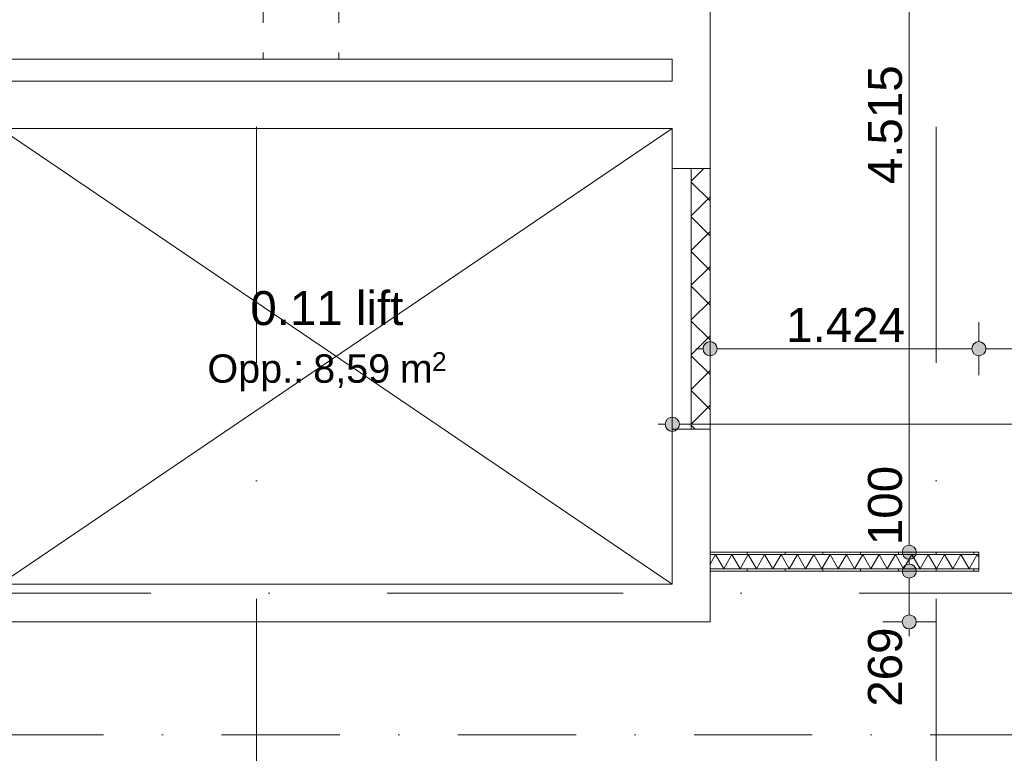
# Model space of a CAD drawing. Header units: millimetres. Extents: x -54205 to 99702, y -35458 to 70878.
# Tile 82 of 226: x 20347 to 25561, y 12049 to 15933. Entities that reach past the tile are written whole.
import ezdxf
from ezdxf.enums import TextEntityAlignment as Align

# ---------------------------------------------------------------- set-up
doc = ezdxf.new("R2010")
doc.units = ezdxf.units.MM
doc.header["$MEASUREMENT"] = 0
for name, pattern in [('streep-punt', [2500, 1250, -625, 0, -625]), ('streep-punt fijn', [1251.000023, 626.000023, -312.5, 0, -312.5]), ('streeplijn', [468.700004, 312.5, -156.200004])]:
    doc.linetypes.add(name, pattern=pattern)
for name, color, linetype in [('22 C Binnenwanden', 7, 'Continuous'), ('22 C Binnenwanden Deuren', 7, 'Continuous'), ('28 Draagconstructies', 7, 'Continuous'), ('Maatvoering 1_ 100', 7, 'Continuous'), ('Maatvoering 1_ 100 2D arcering', 7, 'Continuous'), ('Markers - doorsneden', 7, 'Continuous'), ('New_22 NC Binnenwanden', 7, 'Continuous'), ('New_22 NC Binnenwanden Doorsnede-arcering', 7, 'Continuous'), ('New_22 NC Binnenwanden Laagscheidingslijnen', 7, 'Continuous'), ('New_Maatvoering 1_ 100', 7, 'Continuous'), ('New_Maatvoering 1_ 100 2D arcering', 7, 'Continuous'), ('New_Ruimtefuncties', 7, 'Continuous'), ('New_Ruimtefuncties Zone omranding', 7, 'Continuous'), ('New_Ruimtefuncties Zone tekst', 7, 'Continuous'), ('Stramien', 7, 'Continuous')]:
    doc.layers.add(name, color=color, linetype=linetype)
doc.styles.add('GENERATED_STYLE_1', font='arial.ttf')
doc.styles.add('GENERATED_STYLE_2', font='arial.ttf')
doc.dimstyles.new('GENERATED_STYLE__2', dxfattribs={"dimtxt": 250, "dimasz": 142.5, "dimexe": 0.18, "dimexo": 0.0625, "dimgap": 0, "dimtad": 1, "dimtih": 1, "dimtoh": 1, "dimdec": 0, "dimzin": 0, "dimdsep": 46, "dimtxsty": 'GENERATED_STYLE_2', "dimblk": 'ARROWHEAD_11', "dimblk1": 'ARROWHEAD_11', "dimblk2": 'ARROWHEAD_11', "dimcen": 0.09, "dimse1": 1, "dimse2": 1, "dimclrd": 1, "dimclre": 1, "dimclrt": 2, "dimadec": 1, "dimazin": 0, "dimtfac": 1, "dimtdec": 4, "dimtmove": 0, "dimatfit": 3, "dimfxl": 1, "dimtolj": 1, "dimtzin": 0, "dimarcsym": 0})
doc.dimstyles.new('GENERATED_STYLE__4', dxfattribs={"dimtxt": 179.999995, "dimasz": 142.5, "dimexe": 0.18, "dimexo": 0.0625, "dimgap": 0, "dimtad": 1, "dimtih": 1, "dimtoh": 1, "dimdec": 0, "dimzin": 0, "dimdsep": 46, "dimtxsty": 'GENERATED_STYLE_1', "dimblk": 'ARROWHEAD_11', "dimblk1": 'ARROWHEAD_11', "dimblk2": 'ARROWHEAD_11', "dimcen": 0.09, "dimse1": 1, "dimse2": 1, "dimclrd": 1, "dimclre": 1, "dimclrt": 2, "dimadec": 1, "dimazin": 0, "dimtfac": 1, "dimtdec": 4, "dimtmove": 0, "dimatfit": 3, "dimfxl": 1, "dimtolj": 1, "dimtzin": 0, "dimarcsym": 0})
doc.dimstyles.new('GENERATED_STYLE__5', dxfattribs={"dimtxt": 250, "dimasz": 142.5, "dimexe": 0.18, "dimexo": 0.0625, "dimgap": 0, "dimtad": 1, "dimdec": 0, "dimzin": 0, "dimdsep": 46, "dimtxsty": 'GENERATED_STYLE_2', "dimblk": 'ARROWHEAD_11', "dimblk1": 'ARROWHEAD_11', "dimblk2": 'ARROWHEAD_11', "dimcen": 0.09, "dimse1": 1, "dimse2": 1, "dimclrd": 1, "dimclre": 1, "dimclrt": 2, "dimadec": 1, "dimazin": 0, "dimtfac": 1, "dimtdec": 4, "dimtmove": 0, "dimatfit": 3, "dimfxl": 1, "dimtolj": 1, "dimtzin": 0, "dimarcsym": 0})
doc.dimstyles.new('GENERATED_STYLE__6', dxfattribs={"dimtxt": 179.999995, "dimasz": 142.5, "dimexe": 0.18, "dimexo": 0.0625, "dimgap": 0, "dimtad": 1, "dimdec": 0, "dimzin": 0, "dimdsep": 46, "dimtxsty": 'GENERATED_STYLE_1', "dimblk": 'ARROWHEAD_11', "dimblk1": 'ARROWHEAD_11', "dimblk2": 'ARROWHEAD_11', "dimcen": 0.09, "dimse1": 1, "dimse2": 1, "dimclrd": 1, "dimclre": 1, "dimclrt": 2, "dimadec": 1, "dimazin": 0, "dimtfac": 1, "dimtdec": 4, "dimtmove": 0, "dimatfit": 3, "dimfxl": 1, "dimtolj": 1, "dimtzin": 0, "dimarcsym": 0})
pattern_1 = [(90, (0, 0), (-200, 0), [])]

# ---------------------------------------------------------------- blocks, each defined once
blk = doc.blocks.new('lift_0.11_10_1', base_point=(21973.5, 14248.2))
at = {"layer": 'New_Ruimtefuncties Zone tekst', "color": 2, "lineweight": 0, "style": 'GENERATED_STYLE_2'}
blk.add_attdef('ROOM_NUMBER', text='', height=180, dxfattribs=at).set_placement((21973.5, 14495.8), align=Align.TOP_CENTER)
at = {"layer": 'New_Ruimtefuncties Zone tekst', "color": 2, "lineweight": 0}
for tag, height, style, p in [('DUMMY_941', 180, 'GENERATED_STYLE_2', (22392, 14536.9)), ('perimeterCode', 150, 'GENERATED_STYLE_1', (21340.8, 14160.8)), ('ROOM_AREA', 150, 'GENERATED_STYLE_1', (21901.1, 14160.8)), ('DUMMY_942', 150, 'GENERATED_STYLE_1', (22301.5, 14160.8)), ('DUMMY_943', 100, 'GENERATED_STYLE_1', (22530, 14172.3))]:
    blk.add_attdef(tag, text='', height=height, dxfattribs=dict(at, style=style)).set_placement(p, align=Align.TOP_LEFT)
blk = doc.blocks.new('D rechthoekige opening 27_2')
at = {"layer": '22 C Binnenwanden Deuren', "color": 9, "linetype": 'Continuous', "lineweight": 0}
for p, q in [((-690, 200), (690, 200)), ((-690, 0), (690, 0))]:
    blk.add_line(p, q, dxfattribs=at)
at = {"layer": '22 C Binnenwanden Deuren', "color": 1, "linetype": 'Continuous', "lineweight": 0}
for p, q in [((-690, 0), (-690, 200)), ((690, 0), (690, 200))]:
    blk.add_line(p, q, dxfattribs=at)
blk = doc.blocks.new('Wall_42_1', base_point=(23803, 15886.9))
at = {"layer": '22 C Binnenwanden', "color": 1, "linetype": 'Continuous', "lineweight": 0}
for p, q in [((23803, 15145.4), (24003, 15145.4)), ((23803, 13765.4), (24003, 13765.4))]:
    blk.add_line(p, q, dxfattribs=at)
at = {"layer": '22 C Binnenwanden', "color": 1, "linetype": 'Continuous', "lineweight": 0, "flags": 128}
for points in [[(23803, 15724.4), (23803, 15606.6)], [(24003, 15145.4), (24003, 15724.4)], [(23803, 15356.6), (23803, 15145.4)], [(23803, 13765.4), (23803, 12944.6)], [(24003, 12944.6), (24003, 13765.4)]]:
    blk.add_lwpolyline(points, dxfattribs=at)
at = {"layer": '22 C Binnenwanden Deuren', "color": 1, "linetype": 'Continuous', "lineweight": 0, "xscale": -1, "zscale": 1000, "rotation": 270}
blk.add_blockref('D rechthoekige opening 27_2', (23803, 14455.4), dxfattribs=at)
blk = doc.blocks.new('Wall_44_1', base_point=(20241, 15886.9))
at = {"layer": '22 C Binnenwanden', "color": 1, "linetype": 'Continuous', "lineweight": 0, "flags": 128}
for points in [[(24003, 16049.4), (20591, 16049.4)], [(24003, 16049.4), (24003, 15724.4)], [(20591, 15724.4), (23803, 15724.4)]]:
    blk.add_lwpolyline(points, dxfattribs=at)
blk = doc.blocks.new('Wall_45_1', base_point=(24003, 12744.6))
at = {"layer": '22 C Binnenwanden', "color": 1, "linetype": 'Continuous', "lineweight": 0, "flags": 128}
for points in [[(23803, 12944.6), (20241, 12944.6)], [(24003, 12744.6), (24003, 12944.6)], [(20241, 12744.6), (24003, 12744.6)]]:
    blk.add_lwpolyline(points, dxfattribs=at)
blk = doc.blocks.new('Wall_51_1', base_point=(20241, 17924.8))
at = {"layer": '22 C Binnenwanden', "color": 1, "linetype": 'Continuous', "lineweight": 0, "flags": 128}
for points in [[(20241, 17924.8), (20241, 15724.4)], [(20241, 17924.8), (20591, 17924.8)], [(20591, 17490.9), (20591, 17924.8)], [(20591, 16049.4), (20591, 17240.9)], [(20241, 15724.4), (20591, 15724.4)]]:
    blk.add_lwpolyline(points, dxfattribs=at)
blk = doc.blocks.new('Wall_53_1', base_point=(20041, 15481.6))
at = {"layer": '22 C Binnenwanden', "color": 1, "linetype": 'Continuous', "lineweight": 0, "flags": 128}
for points in [[(23803, 15606.6), (20241, 15606.6)], [(20241, 15356.6), (23803, 15356.6)]]:
    blk.add_lwpolyline(points, dxfattribs=at)
blk = doc.blocks.new('*X467')
at = {"layer": 'New_22 NC Binnenwanden Doorsnede-arcering', "color": 7, "linetype": 'Continuous', "lineweight": 0}
for p, q in [((24003, 13050.3), (24032.2, 13100.9)), ((24075.5, 13025.9), (24032.2, 13100.9)), ((24075.5, 13025.9), (24118.8, 13100.9)), ((24162.1, 13025.9), (24118.8, 13100.9)), ((24162.1, 13025.9), (24205.4, 13100.9)), ((24248.7, 13025.9), (24205.4, 13100.9)), ((24248.7, 13025.9), (24292, 13100.9)), ((24335.3, 13025.9), (24292, 13100.9)), ((24335.3, 13025.9), (24378.6, 13100.9)), ((24421.9, 13025.9), (24378.6, 13100.9)), ((24421.9, 13025.9), (24465.2, 13100.9)), ((24508.5, 13025.9), (24465.2, 13100.9)), ((24508.5, 13025.9), (24551.8, 13100.9)), ((24595.1, 13025.9), (24551.8, 13100.9)), ((24595.1, 13025.9), (24638.4, 13100.9)), ((24681.7, 13025.9), (24638.4, 13100.9)), ((24681.7, 13025.9), (24725, 13100.9)), ((24768.3, 13025.9), (24725, 13100.9)), ((24768.3, 13025.9), (24811.6, 13100.9)), ((24854.9, 13025.9), (24811.6, 13100.9)), ((24854.9, 13025.9), (24898.2, 13100.9)), ((24941.5, 13025.9), (24898.2, 13100.9)), ((24941.5, 13025.9), (24984.8, 13100.9)), ((25028.1, 13025.9), (24984.8, 13100.9)), ((25028.1, 13025.9), (25071.4, 13100.9)), ((25114.7, 13025.9), (25071.4, 13100.9)), ((25114.7, 13025.9), (25158, 13100.9)), ((25201.3, 13025.9), (25158, 13100.9)), ((25201.3, 13025.9), (25244.6, 13100.9)), ((25287.9, 13025.9), (25244.6, 13100.9)), ((25287.9, 13025.9), (25331.2, 13100.9)), ((25374.5, 13025.9), (25331.2, 13100.9)), ((25374.5, 13025.9), (25417.8, 13100.9)), ((25426.5, 13085.8), (25417.8, 13100.9))]:
    blk.add_line(p, q, dxfattribs=at)
blk = doc.blocks.new('Wall_185_1', base_point=(23803, 13113.4))
at = {"layer": 'New_22 NC Binnenwanden Doorsnede-arcering', "linetype": 'Continuous', "lineweight": 0, "true_color": 0x000000}
h = blk.add_hatch(dxfattribs=at)
h.set_pattern_fill('930_Lijnen_vert_200_0001', color=18, style=0, pattern_type=2)
h.set_pattern_definition(pattern_1)
h.paths.add_polyline_path([(25426.5, 13113.4), (24003, 13113.4), (24003, 13100.9), (25426.5, 13100.9)])
h = blk.add_hatch(dxfattribs=at)
h.set_pattern_fill('930_Lijnen_vert_200_0001', color=18, style=0, pattern_type=2)
h.set_pattern_definition(pattern_1)
h.paths.add_polyline_path([(24003, 13013.4), (25426.5, 13013.4), (25426.5, 13025.9), (24003, 13025.9)])
at = {"layer": 'New_22 NC Binnenwanden', "color": 1, "linetype": 'Continuous', "lineweight": 0, "flags": 128}
for points in [[(25426.5, 13113.4), (24003, 13113.4)], [(24003, 13113.4), (24003, 13013.4)], [(25426.5, 13013.4), (25426.5, 13113.4)], [(24003, 13013.4), (25426.5, 13013.4)]]:
    blk.add_lwpolyline(points, dxfattribs=at)
at = {"layer": 'New_22 NC Binnenwanden Laagscheidingslijnen', "color": 1, "linetype": 'Continuous', "lineweight": 0}
for p, q in [((25426.5, 13100.9), (24003, 13100.9)), ((24003, 13025.9), (25426.5, 13025.9))]:
    blk.add_line(p, q, dxfattribs=at)
at = {"layer": 'New_22 NC Binnenwanden', "color": 1, "lineweight": 0}
blk.add_blockref('*X467', (0, 0), dxfattribs=at)
blk = doc.blocks.new('Wall_303_1', base_point=(24003, 13765.4))
at = {"layer": 'New_22 NC Binnenwanden Doorsnede-arcering', "linetype": 'Continuous', "lineweight": 0, "true_color": 0x000000}
h = blk.add_hatch(dxfattribs=at)
h.set_pattern_fill('205_Ongewapend_beton_0001', color=18, style=0, pattern_type=2)
h.set_pattern_definition([(45, (0, 0), (-91.9239, 91.9239), []), (135, (0, 0), (91.9239, 91.9239), [])])
h.paths.add_polyline_path([(24003, 13765.4), (24003, 15145.4), (23903, 15145.4), (23903, 13765.4)])
at = {"layer": 'New_22 NC Binnenwanden', "color": 1, "linetype": 'Continuous', "lineweight": 0, "flags": 128}
for points in [[(24003, 15145.4), (23903, 15145.4)], [(23903, 15145.4), (23903, 13765.4)], [(24003, 13765.4), (24003, 15145.4)], [(23903, 13765.4), (24003, 13765.4)]]:
    blk.add_lwpolyline(points, dxfattribs=at)
blk = doc.blocks.new('Standard grid marker')
at = {"layer": 'Stramien', "color": 1, "linetype": 'streep-punt', "lineweight": 0}
blk.add_line((1000, 0), (61400.2, 0), dxfattribs=at)
at = {"layer": 'Stramien', "color": 2, "lineweight": 0, "style": 'GENERATED_STYLE_1'}
for tag, p in [('AC_MarkerText_1_0', (-245, -80)), ('AC_MarkerText_1_1', (63155.2, -80))]:
    blk.add_attdef(tag, text='', height=350, rotation=270, dxfattribs=at).set_placement(p, align=Align.TOP_CENTER)
blk = doc.blocks.new('Standard grid marker_2')
at = {"layer": 'Stramien', "color": 1, "linetype": 'streep-punt', "lineweight": 0}
blk.add_line((1000, 0), (37608.9, 0), dxfattribs=at)
at = {"layer": 'Stramien', "color": 2, "lineweight": 0, "style": 'GENERATED_STYLE_1'}
blk.add_attdef('AC_MarkerText_1', text='', height=350, dxfattribs=at).set_placement((-500, 175), align=Align.TOP_CENTER)
blk = doc.blocks.new('Beam_3_1', base_point=(21836, 22625.9))
at = {"layer": '28 Draagconstructies', "color": 9, "linetype": 'streeplijn', "lineweight": 0}
for p, q in [((21636, 17165.9), (21636, 15724.4)), ((22036, 17165.9), (22036, 15724.4)), ((21636, 15724.4), (22036, 15724.4))]:
    blk.add_line(p, q, dxfattribs=at)
blk = doc.blocks.new('*D1133')
at = {"layer": 'Maatvoering 1_ 100 2D arcering', "linetype": 'Continuous', "lineweight": 0}
for points in [[(64027.5, 56125.9), (64030.4, 56111.6), (64038.5, 56099.4), (64050.6, 56091.3), (64065, 56088.4), (64079.4, 56091.3), (64091.5, 56099.4), (64099.6, 56111.6), (64102.5, 56125.9), (64099.6, 56140.3), (64091.5, 56152.4), (64079.4, 56160.6), (64065, 56163.4), (64050.6, 56160.6), (64038.5, 56152.4), (64030.4, 56140.3)], [(64027.5, 3115.7), (64030.4, 3101.3), (64038.5, 3089.2), (64050.6, 3081), (64065, 3078.2), (64079.4, 3081), (64091.5, 3089.2), (64099.6, 3101.3), (64102.5, 3115.7), (64099.6, 3130), (64091.5, 3142.2), (64079.4, 3150.3), (64065, 3153.2), (64050.6, 3150.3), (64038.5, 3142.2), (64030.4, 3130)]]:
    blk.add_hatch(color=1, dxfattribs=at).paths.add_polyline_path(points)
at = {"layer": 'Maatvoering 1_ 100', "color": 1, "linetype": 'Continuous', "lineweight": 0}
for p, q in [((64065, 56163.4), (64065, 56200.9)), ((64027.5, 56125.9), (63924.4, 56125.9)), ((64205.6, 56125.9), (64102.5, 56125.9)), ((64065, 3153.2), (64065, 56088.4)), ((64027.5, 3115.7), (63924.4, 3115.7)), ((64065, 3040.7), (64065, 3078.2)), ((64205.6, 3115.7), (64102.5, 3115.7))]:
    blk.add_line(p, q, dxfattribs=at)
for centre in [(64065, 56125.9), (64065, 3115.7)]:
    blk.add_circle(centre, 37.5, dxfattribs=at)
at = {"layer": 'Maatvoering 1_ 100', "color": 2, "lineweight": 0, "insert": (64015, 29096.5), "char_height": 250, "attachment_point": 7, "rotation": 90, "style": 'GENERATED_STYLE_2'}
blk.add_mtext('\\A1;{\\pql;\\fArial|b1|i0|c0|p0;\\W1.000000;53.010}', dxfattribs=at)
blk = doc.blocks.new('ARROWHEAD_11')
at = {"color": 0, "linetype": 'Continuous', "lineweight": 0}
blk.add_line((0, 0), (-1, 0), dxfattribs=at)
at = {"color": 0, "linetype": 'Continuous', "lineweight": 0, "const_width": 0.25, "flags": 128}
blk.add_lwpolyline([(-0.125, 0, 1), (0.125, 0, 1)], format="xyb", close=True, dxfattribs=at)
blk = doc.blocks.new('*D1156')
at = {"layer": 'Maatvoering 1_ 100 2D arcering', "linetype": 'Continuous', "lineweight": 0}
for points in [[(-1137.5, 60015.9), (-1134.7, 60001.6), (-1126.6, 59989.4), (-1114.4, 59981.3), (-1100, 59978.4), (-1085.7, 59981.3), (-1073.5, 59989.4), (-1065.4, 60001.6), (-1062.5, 60015.9), (-1065.4, 60030.3), (-1073.5, 60042.4), (-1085.7, 60050.6), (-1100, 60053.4), (-1114.4, 60050.6), (-1126.6, 60042.4), (-1134.7, 60030.3)], [(57892.5, 60015.9), (57895.4, 60001.6), (57903.5, 59989.4), (57915.6, 59981.3), (57930, 59978.4), (57944.4, 59981.3), (57956.5, 59989.4), (57964.6, 60001.6), (57967.5, 60015.9), (57964.6, 60030.3), (57956.5, 60042.4), (57944.4, 60050.6), (57930, 60053.4), (57915.6, 60050.6), (57903.5, 60042.4), (57895.4, 60030.3)]]:
    blk.add_hatch(color=1, dxfattribs=at).paths.add_polyline_path(points)
at = {"layer": 'Maatvoering 1_ 100', "color": 1, "linetype": 'Continuous', "lineweight": 0}
for p, q in [((57930, 60053.4), (57930, 60156.5)), ((-1062.5, 60015.9), (57892.5, 60015.9)), ((57930, 59875.3), (57930, 59978.4)), ((57967.5, 60015.9), (58005, 60015.9))]:
    blk.add_line(p, q, dxfattribs=at)
blk.add_circle((57930, 60015.9), 37.5, dxfattribs=at)
at = {"layer": 'Maatvoering 1_ 100', "color": 2, "lineweight": 0, "insert": (27890.6, 60065.9), "char_height": 250, "attachment_point": 7, "style": 'GENERATED_STYLE_2'}
blk.add_mtext('\\A1;{\\pql;\\fArial|b1|i0|c0|p0;\\W1.000000;59.030}', dxfattribs=at)
blk = doc.blocks.new('*D1210')
at = {"layer": 'New_Maatvoering 1_ 100 2D arcering', "linetype": 'Continuous', "lineweight": 0}
for points in [[(23765.5, 13790.9), (23768.4, 13776.6), (23776.5, 13764.4), (23788.6, 13756.3), (23803, 13753.4), (23817.4, 13756.3), (23829.5, 13764.4), (23837.6, 13776.6), (23840.5, 13790.9), (23837.6, 13805.3), (23829.5, 13817.4), (23817.4, 13825.6), (23803, 13828.4), (23788.6, 13825.6), (23776.5, 13817.4), (23768.4, 13805.3)], [(30141.7, 13790.9), (30144.5, 13776.6), (30152.7, 13764.4), (30164.8, 13756.3), (30179.2, 13753.4), (30193.5, 13756.3), (30205.7, 13764.4), (30213.8, 13776.6), (30216.7, 13790.9), (30213.8, 13805.3), (30205.7, 13817.4), (30193.5, 13825.6), (30179.2, 13828.4), (30164.8, 13825.6), (30152.7, 13817.4), (30144.5, 13805.3)]]:
    blk.add_hatch(color=1, dxfattribs=at).paths.add_polyline_path(points)
at = {"layer": 'New_Maatvoering 1_ 100', "color": 1, "linetype": 'Continuous', "lineweight": 0}
for p, q in [((23803, 13828.4), (23803, 13931.5)), ((30179.2, 13828.4), (30179.2, 13931.5)), ((23728, 13790.9), (23765.5, 13790.9)), ((23840.5, 13790.9), (30141.7, 13790.9)), ((23803, 13650.3), (23803, 13753.4)), ((30179.2, 13650.3), (30179.2, 13753.4))]:
    blk.add_line(p, q, dxfattribs=at)
for centre in [(23803, 13790.9), (30179.2, 13790.9)]:
    blk.add_circle(centre, 37.5, dxfattribs=at)
at = {"layer": 'New_Maatvoering 1_ 100', "color": 2, "lineweight": 0, "char_height": 180, "attachment_point": 7, "style": 'GENERATED_STYLE_1'}
for s, insert in [('\\A1;{\\pql;\\fArial|b0|i0|c0|p0;\\W1.000000;6.376}', (26682.2, 13826.9)), ('\\A1;{\\pql;\\fArial|b0|i0|c0|p0;\\W1.000000;100}', (29729.8, 13826.9))]:
    blk.add_mtext(s, dxfattribs=dict(at, insert=insert))
blk = doc.blocks.new('*D1214')
at = {"layer": 'New_Maatvoering 1_ 100 2D arcering', "linetype": 'Continuous', "lineweight": 0}
for points in [[(23965.5, 14190.9), (23968.4, 14176.6), (23976.5, 14164.4), (23988.6, 14156.3), (24003, 14153.4), (24017.4, 14156.3), (24029.5, 14164.4), (24037.6, 14176.6), (24040.5, 14190.9), (24037.6, 14205.3), (24029.5, 14217.4), (24017.4, 14225.6), (24003, 14228.4), (23988.6, 14225.6), (23976.5, 14217.4), (23968.4, 14205.3)], [(25389, 14190.9), (25391.9, 14176.6), (25400, 14164.4), (25412.2, 14156.3), (25426.5, 14153.4), (25440.9, 14156.3), (25453.1, 14164.4), (25461.2, 14176.6), (25464, 14190.9), (25461.2, 14205.3), (25453.1, 14217.4), (25440.9, 14225.6), (25426.5, 14228.4), (25412.2, 14225.6), (25400, 14217.4), (25391.9, 14205.3)]]:
    blk.add_hatch(color=1, dxfattribs=at).paths.add_polyline_path(points)
at = {"layer": 'New_Maatvoering 1_ 100', "color": 1, "linetype": 'Continuous', "lineweight": 0}
for p, q in [((24003, 14228.4), (24003, 14331.5)), ((25426.5, 14228.4), (25426.5, 14331.5)), ((23928, 14190.9), (23965.5, 14190.9)), ((24040.5, 14190.9), (25389, 14190.9)), ((24003, 14050.3), (24003, 14153.4)), ((25426.5, 14050.3), (25426.5, 14153.4))]:
    blk.add_line(p, q, dxfattribs=at)
for centre in [(24003, 14190.9), (25426.5, 14190.9)]:
    blk.add_circle(centre, 37.5, dxfattribs=at)
at = {"layer": 'New_Maatvoering 1_ 100', "color": 2, "lineweight": 0, "insert": (24405.9, 14226.9), "char_height": 180, "attachment_point": 7, "style": 'GENERATED_STYLE_1'}
blk.add_mtext('\\A1;{\\pql;\\fArial|b0|i0|c0|p0;\\W1.000000;1.424}', dxfattribs=at)
blk = doc.blocks.new('*D1215')
at = {"layer": 'New_Maatvoering 1_ 100 2D arcering', "linetype": 'Continuous', "lineweight": 0}
for points in [[(25389, 14190.9), (25391.9, 14176.6), (25400, 14164.4), (25412.2, 14156.3), (25426.5, 14153.4), (25440.9, 14156.3), (25453.1, 14164.4), (25461.2, 14176.6), (25464, 14190.9), (25461.2, 14205.3), (25453.1, 14217.4), (25440.9, 14225.6), (25426.5, 14228.4), (25412.2, 14225.6), (25400, 14217.4), (25391.9, 14205.3)], [(29891.7, 14190.9), (29894.5, 14176.6), (29902.7, 14164.4), (29914.8, 14156.3), (29929.2, 14153.4), (29943.5, 14156.3), (29955.7, 14164.4), (29963.8, 14176.6), (29966.7, 14190.9), (29963.8, 14205.3), (29955.7, 14217.4), (29943.5, 14225.6), (29929.2, 14228.4), (29914.8, 14225.6), (29902.7, 14217.4), (29894.5, 14205.3)]]:
    blk.add_hatch(color=1, dxfattribs=at).paths.add_polyline_path(points)
at = {"layer": 'New_Maatvoering 1_ 100', "color": 1, "linetype": 'Continuous', "lineweight": 0}
for p, q in [((25426.5, 14228.4), (25426.5, 14331.5)), ((29929.2, 14228.4), (29929.2, 14331.5)), ((25464, 14190.9), (29891.7, 14190.9)), ((25426.5, 14050.3), (25426.5, 14153.4)), ((29929.2, 14050.3), (29929.2, 14153.4))]:
    blk.add_line(p, q, dxfattribs=at)
for centre in [(25426.5, 14190.9), (29929.2, 14190.9)]:
    blk.add_circle(centre, 37.5, dxfattribs=at)
at = {"layer": 'New_Maatvoering 1_ 100', "color": 2, "lineweight": 0, "insert": (27369, 14226.9), "char_height": 180, "attachment_point": 7, "style": 'GENERATED_STYLE_1'}
blk.add_mtext('\\A1;{\\pql;\\fArial|b0|i0|c0|p0;\\W1.000000;4.503}', dxfattribs=at)
blk = doc.blocks.new('*D1347')
at = {"layer": 'New_Maatvoering 1_ 100 2D arcering', "linetype": 'Continuous', "lineweight": 0}
for points in [[(25020.1, 13013.4), (25023, 12999.1), (25031.1, 12986.9), (25043.3, 12978.8), (25057.6, 12975.9), (25072, 12978.8), (25084.2, 12986.9), (25092.3, 12999.1), (25095.1, 13013.4), (25092.3, 13027.8), (25084.2, 13039.9), (25072, 13048.1), (25057.6, 13050.9), (25043.3, 13048.1), (25031.1, 13039.9), (25023, 13027.8)], [(25020.1, 12744.6), (25023, 12730.3), (25031.1, 12718.1), (25043.3, 12710), (25057.6, 12707.1), (25072, 12710), (25084.2, 12718.1), (25092.3, 12730.3), (25095.1, 12744.6), (25092.3, 12759), (25084.2, 12771.1), (25072, 12779.3), (25057.6, 12782.1), (25043.3, 12779.3), (25031.1, 12771.1), (25023, 12759)]]:
    blk.add_hatch(color=1, dxfattribs=at).paths.add_polyline_path(points)
at = {"layer": 'New_Maatvoering 1_ 100', "color": 1, "linetype": 'Continuous', "lineweight": 0}
for p, q in [((25020.1, 13013.4), (24917, 13013.4)), ((25198.3, 13013.4), (25095.1, 13013.4)), ((25057.6, 12782.1), (25057.6, 12975.9)), ((25020.1, 12744.6), (24917, 12744.6)), ((25198.3, 12744.6), (25095.1, 12744.6)), ((25057.6, 12669.6), (25057.6, 12707.1))]:
    blk.add_line(p, q, dxfattribs=at)
for centre in [(25057.6, 13013.4), (25057.6, 12744.6)]:
    blk.add_circle(centre, 37.5, dxfattribs=at)
at = {"layer": 'New_Maatvoering 1_ 100', "color": 2, "lineweight": 0, "insert": (25021.6, 12295.2), "char_height": 180, "attachment_point": 7, "rotation": 90, "style": 'GENERATED_STYLE_1'}
blk.add_mtext('\\A1;{\\pql;\\fArial|b0|i0|c0|p0;\\W1.000000;269}', dxfattribs=at)
blk = doc.blocks.new('*D1348')
at = {"layer": 'New_Maatvoering 1_ 100 2D arcering', "linetype": 'Continuous', "lineweight": 0}
for points in [[(25020.1, 13113.4), (25023, 13099.1), (25031.1, 13086.9), (25043.3, 13078.8), (25057.6, 13075.9), (25072, 13078.8), (25084.2, 13086.9), (25092.3, 13099.1), (25095.1, 13113.4), (25092.3, 13127.8), (25084.2, 13139.9), (25072, 13148.1), (25057.6, 13150.9), (25043.3, 13148.1), (25031.1, 13139.9), (25023, 13127.8)], [(25020.1, 13013.4), (25023, 12999.1), (25031.1, 12986.9), (25043.3, 12978.8), (25057.6, 12975.9), (25072, 12978.8), (25084.2, 12986.9), (25092.3, 12999.1), (25095.1, 13013.4), (25092.3, 13027.8), (25084.2, 13039.9), (25072, 13048.1), (25057.6, 13050.9), (25043.3, 13048.1), (25031.1, 13039.9), (25023, 13027.8)]]:
    blk.add_hatch(color=1, dxfattribs=at).paths.add_polyline_path(points)
at = {"layer": 'New_Maatvoering 1_ 100', "color": 1, "linetype": 'Continuous', "lineweight": 0}
for p, q in [((25020.1, 13113.4), (24917, 13113.4)), ((25198.3, 13113.4), (25095.1, 13113.4)), ((25057.6, 13050.9), (25057.6, 13075.9)), ((25020.1, 13013.4), (24917, 13013.4)), ((25198.3, 13013.4), (25095.1, 13013.4))]:
    blk.add_line(p, q, dxfattribs=at)
for centre in [(25057.6, 13113.4), (25057.6, 13013.4)]:
    blk.add_circle(centre, 37.5, dxfattribs=at)
blk = doc.blocks.new('*D1349')
at = {"layer": 'New_Maatvoering 1_ 100 2D arcering', "linetype": 'Continuous', "lineweight": 0}
for points in [[(25020.1, 17628.4), (25023, 17614.1), (25031.1, 17601.9), (25043.3, 17593.8), (25057.6, 17590.9), (25072, 17593.8), (25084.2, 17601.9), (25092.3, 17614.1), (25095.1, 17628.4), (25092.3, 17642.8), (25084.2, 17654.9), (25072, 17663.1), (25057.6, 17665.9), (25043.3, 17663.1), (25031.1, 17654.9), (25023, 17642.8)], [(25020.1, 13113.4), (25023, 13099.1), (25031.1, 13086.9), (25043.3, 13078.8), (25057.6, 13075.9), (25072, 13078.8), (25084.2, 13086.9), (25092.3, 13099.1), (25095.1, 13113.4), (25092.3, 13127.8), (25084.2, 13139.9), (25072, 13148.1), (25057.6, 13150.9), (25043.3, 13148.1), (25031.1, 13139.9), (25023, 13127.8)]]:
    blk.add_hatch(color=1, dxfattribs=at).paths.add_polyline_path(points)
at = {"layer": 'New_Maatvoering 1_ 100', "color": 1, "linetype": 'Continuous', "lineweight": 0}
for p, q in [((25020.1, 17628.4), (24917, 17628.4)), ((25198.3, 17628.4), (25095.1, 17628.4)), ((25057.6, 13150.9), (25057.6, 17590.9)), ((25020.1, 13113.4), (24917, 13113.4)), ((25198.3, 13113.4), (25095.1, 13113.4))]:
    blk.add_line(p, q, dxfattribs=at)
for centre in [(25057.6, 17628.4), (25057.6, 13113.4)]:
    blk.add_circle(centre, 37.5, dxfattribs=at)
at = {"layer": 'New_Maatvoering 1_ 100', "color": 2, "lineweight": 0, "char_height": 180, "attachment_point": 7, "rotation": 90, "style": 'GENERATED_STYLE_1'}
for s, insert in [('\\A1;{\\pql;\\fArial|b0|i0|c0|p0;\\W1.000000;100}', (25021.6, 17179)), ('\\A1;{\\pql;\\fArial|b0|i0|c0|p0;\\W1.000000;4.515}', (25021.6, 15062)), ('\\A1;{\\pql;\\fArial|b0|i0|c0|p0;\\W1.000000;100}', (25021.6, 13150.9))]:
    blk.add_mtext(s, dxfattribs=dict(at, insert=insert))
blk = doc.blocks.new('Cutting Plane_1_1', base_point=(-53800, 12145.9))
at = {"layer": 'Markers - doorsneden', "color": 9, "linetype": 'streep-punt fijn', "lineweight": 0}
blk.add_line((-53650, 12145.9), (60665, 12145.9), dxfattribs=at)

msp = doc.modelspace()

# ---------------------------------------------------------------- linework, layer by layer
at = {"layer": '22 C Binnenwanden', "color": 9, "linetype": 'Continuous', "lineweight": 0}
for p, q in [((20241, 15356.6), (23803, 12944.6)), ((23803, 15356.6), (20241, 12944.6))]:
    msp.add_line(p, q, dxfattribs=at)
at = {"layer": 'New_Ruimtefuncties Zone omranding', "color": 240, "linetype": 'Continuous', "lineweight": 0, "true_color": 0xfd1e4a, "flags": 128}
msp.add_lwpolyline([(30224.2, 15440.9), (29929.2, 15440.9), (29929.2, 17103.4), (29556, 17103.4), (29016, 17103.4), (28196, 17103.4), (28196, 17628.4), (24003, 17628.4), (24003, 12744.6), (20041, 12744.6), (20041, 16095.9), (17555.5, 16095.9), (17555.5, 12744.6), (11905.5, 12744.6), (11905.5, 12770.9), (10905.5, 12770.9), (10905.5, 10610.9)], dxfattribs=at)
at = {"layer": 'New_Ruimtefuncties Zone omranding', "color": 253, "linetype": 'Continuous', "lineweight": 0, "true_color": 0x99a3a6, "flags": 128}
msp.add_lwpolyline([(20241, 15356.6), (20241, 12944.6), (23803, 12944.6), (23803, 15356.6)], close=True, dxfattribs=at)

# ---------------------------------------------------------------- block references
at = {"layer": '22 C Binnenwanden', "color": 1, "lineweight": 0}
for name, p in [('Wall_51_1', (20241, 17924.8)), ('Wall_44_1', (20241, 15886.9)), ('Wall_42_1', (23803, 15886.9)), ('Wall_53_1', (20041, 15481.6)), ('Wall_45_1', (24003, 12744.6))]:
    msp.add_blockref(name, p, dxfattribs=at)
at = {"layer": '28 Draagconstructies', "color": 9, "lineweight": 0}
msp.add_blockref('Beam_3_1', (21836, 22625.9), dxfattribs=at)
at = {"layer": 'Markers - doorsneden', "color": 9, "lineweight": 0}
msp.add_blockref('Cutting Plane_1_1', (-53800, 12145.9), dxfattribs=at)
at = {"layer": 'New_22 NC Binnenwanden', "color": 1, "lineweight": 0}
for name, p in [('Wall_303_1', (24003, 13765.4)), ('Wall_185_1', (23803, 13113.4))]:
    msp.add_blockref(name, p, dxfattribs=at)
at = {"layer": 'New_Ruimtefuncties', "color": 2, "linetype": 'Continuous', "lineweight": 0}
msp.add_blockref('lift_0.11_10_1', (21973.5, 14248.2), dxfattribs=at).add_auto_attribs({'ROOM_AREA': '8,59', 'ROOM_NUMBER': '0.11 lift', 'perimeterCode': 'Opp.: ', 'DUMMY_942': ' m', 'DUMMY_943': '2'})
at = {"layer": 'Stramien', "color": 1, "linetype": 'Continuous', "lineweight": 0, "zscale": 1000, "rotation": 90}
for p in [(21600, -1884.3), (25200, -1884.3)]:
    msp.add_blockref('Standard grid marker', p, dxfattribs=at)
at = {"layer": 'Stramien', "color": 1, "linetype": 'Continuous', "lineweight": 0, "zscale": 1000}
msp.add_blockref('Standard grid marker_2', (-6208.9, 12895.9), dxfattribs=at)

# ---------------------------------------------------------------- dimensions: what is measured, and where the dimension line sits
at = {"layer": 'Maatvoering 1_ 100', "color": 1, "linetype": 'Continuous', "lineweight": 0}
dim = msp.add_linear_dim(base=(57930, 60015.9), p1=(-1100, 4931.8), p2=(57930, 10660.9), dimstyle='GENERATED_STYLE__2', dxfattribs=at)
dim.commit()
dim.dimension.update_dxf_attribs({"geometry": '*D1156', "text_midpoint": (28404.6, 60190.9), "dimtype": 160})
dim = msp.add_linear_dim(base=(64065, 56125.9), p1=(-230, 3115.7), p2=(30146, 56125.9), angle=90, dimstyle='GENERATED_STYLE__5', dxfattribs=at)
dim.commit()
dim.dimension.update_dxf_attribs({"geometry": '*D1133', "text_midpoint": (63890, 29610.4), "dimtype": 160, "text_rotation": 90})
at = {"layer": 'New_Maatvoering 1_ 100', "color": 1, "linetype": 'Continuous', "lineweight": 0}
for base, p1, p2, picture, middle in [((25426.5479, 14190.9124), (24003, 17628.4124), (25426.5479, 13113.4124), '*D1214', (24707.4182, 14316.9124)), ((29929.2, 14190.9), (25426.5, 13113.4), (29929.2, 15440.9), '*D1215', (27670.5, 14316.9)), ((30179.2, 13790.9), (23803, 13113.4), (30179.2, 13215.9), '*D1210', (26983.7, 13916.9))]:
    dim = msp.add_linear_dim(base=base, p1=p1, p2=p2, dimstyle='GENERATED_STYLE__4', dxfattribs=at)
    dim.commit()
    dim.dimension.update_dxf_attribs({"geometry": picture, "text_midpoint": middle, "dimtype": 160})
for base, p1, p2, picture, middle in [((25057.6, 17628.4), (24614.8, 13113.4), (26959.8, 17628.4), '*D1349', (24931.6, 15363.6)), ((25057.6, 13113.4), (24614.8, 13013.4), (24614.8, 13113.4), '*D1348', (24931.6, 13356.4)), ((25057.6, 13013.4), (24003, 12744.6), (24614.8, 13013.4), '*D1347', (24931.6, 12500.7))]:
    dim = msp.add_linear_dim(base=base, p1=p1, p2=p2, angle=90, dimstyle='GENERATED_STYLE__6', dxfattribs=at)
    dim.commit()
    dim.dimension.update_dxf_attribs({"geometry": picture, "text_midpoint": middle, "dimtype": 160, "text_rotation": 90})

doc.saveas('drawing.dxf')
